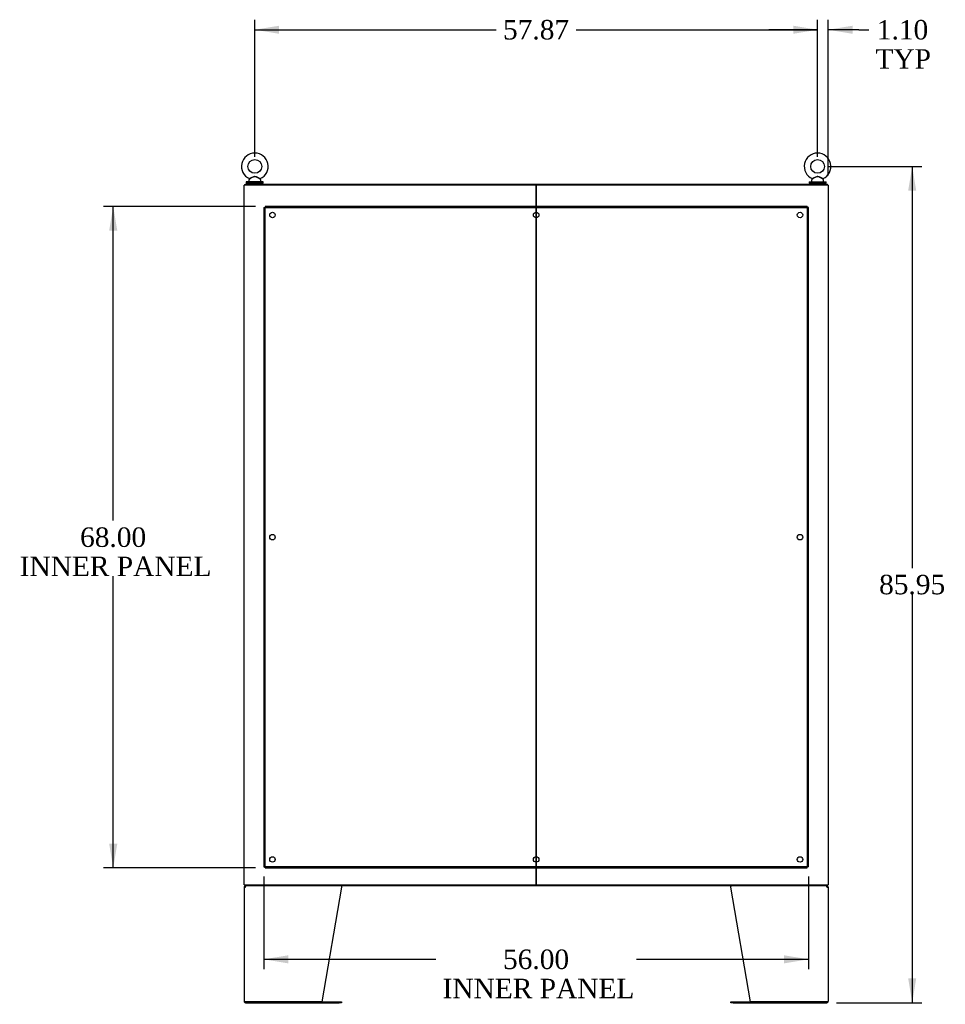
# Model space of a CAD drawing. Header units: inches. Extents: x 2 to 538, y -2 to 358.
# Tile 18 of 22: x 315 to 410, y 145 to 247. Entities that reach past the tile are written whole.
import ezdxf
from ezdxf.enums import TextEntityAlignment as Align
from ezdxf.lldxf.tags import DXFTag

# ---------------------------------------------------------------- set-up
doc = ezdxf.new("R2010")
doc.units = ezdxf.units.IN
doc.header["$MEASUREMENT"] = 0
for name, color, linetype in [('COM43134', 7, 'Continuous'), ('COM55602-4', 7, 'Continuous'), ('COM70112-6', 7, 'Continuous'), ('COM70113-6', 7, 'Continuous'), ('COM71186-1', 7, 'Continuous'), ('Default', 7, 'Continuous'), ('SCS86415', 7, 'Continuous'), ('WAF25377', 7, 'Continuous'), ('WAM254785', 7, 'Continuous')]:
    doc.layers.add(name, color=color, linetype=linetype)
doc.styles.add('SEACAD_Times_New_Roman', font='times.ttf')
tags = doc.linetypes.add('HIDDEN2', pattern=[0.1875, 0.125, -0.0625]).pattern_tags.tags
tags[6:7] = [DXFTag(74, 4), DXFTag(75, 0), DXFTag(340, '0'), DXFTag(46, 0.0), DXFTag(50, 0.0), DXFTag(44, 0.0), DXFTag(45, 0.0)]
tags[4:5] = [DXFTag(74, 4), DXFTag(75, 0), DXFTag(340, '0'), DXFTag(46, 0.0), DXFTag(50, 0.0), DXFTag(44, 0.0), DXFTag(45, 0.0)]
doc.dimstyles.new('HAMMOND_(STH_-_540x360)', dxfattribs={"dimtxt": 2, "dimasz": 2.5, "dimexe": 1, "dimexo": 1, "dimgap": 0.5, "dimtad": 0, "dimtih": 1, "dimtoh": 1, "dimzin": 0, "dimdsep": 46, "dimtxsty": 'SEACAD_Times_New_Roman', "dimblk1": '_SE_FILLED', "dimblk2": '_SE_FILLED', "dimsah": 1, "dimcen": 1, "dimadec": 0, "dimazin": 0, "dimtfac": 0.8, "dimtofl": 0, "dimtmove": 0, "dimatfit": 3, "dimfxl": 1, "dimtolj": 1, "dimtzin": 0, "dimarcsym": 0})

# ---------------------------------------------------------------- blocks, each defined once
blk = doc.blocks.new('SE4')
at = {"layer": 'COM43134', "color": 7, "linetype": 'HIDDEN2'}
for p, q in [((339.76, 227.27), (339.76, 159.52)), ((339.76, 227.27), (339.89, 227.27)), ((395.64, 227.4), (339.89, 227.4)), ((339.89, 227.4), (339.89, 227.27)), ((339.89, 159.52), (339.89, 227.27)), ((339.89, 227.27), (395.64, 227.27)), ((339.89, 227.27), (339.95, 227.21)), ((339.89, 227.27), (339.89, 227.27)), ((339.95, 227.21), (339.89, 227.27)), ((339.89, 227.27), (339.89, 227.27)), ((339.95, 227.21), (339.95, 227.21)), ((339.95, 227.21), (339.95, 227.21)), ((395.64, 227.27), (395.58, 227.21)), ((395.58, 227.21), (395.64, 227.27)), ((395.58, 227.21), (395.58, 227.21)), ((395.58, 227.21), (395.58, 227.21)), ((395.64, 227.4), (395.64, 227.27)), ((395.64, 227.27), (395.64, 159.52)), ((395.76, 227.27), (395.64, 227.27)), ((395.64, 227.27), (395.64, 227.27)), ((395.64, 227.27), (395.64, 227.27)), ((395.76, 159.52), (395.76, 227.27)), ((339.76, 159.52), (339.89, 159.52)), ((339.95, 159.58), (339.89, 159.52)), ((339.89, 159.52), (339.95, 159.58)), ((395.64, 159.52), (339.89, 159.52)), ((339.89, 159.4), (339.89, 159.52)), ((339.89, 159.52), (339.89, 159.52)), ((339.89, 159.52), (339.89, 159.52)), ((339.89, 159.4), (395.64, 159.4)), ((339.95, 159.58), (339.95, 159.58)), ((339.95, 159.58), (339.95, 159.58)), ((395.58, 159.58), (395.58, 159.58)), ((395.58, 159.58), (395.58, 159.58)), ((395.58, 159.58), (395.64, 159.52)), ((395.64, 159.52), (395.58, 159.58)), ((395.76, 159.52), (395.64, 159.52)), ((395.64, 159.4), (395.64, 159.52)), ((395.64, 159.52), (395.64, 159.52)), ((395.64, 159.52), (395.64, 159.52))]:
    blk.add_line(p, q, dxfattribs=at)
for centre in [(340.64, 226.52), (367.76, 226.52), (394.89, 226.52), (340.64, 193.4), (394.89, 193.4), (340.64, 160.27), (367.76, 160.27), (394.89, 160.27)]:
    blk.add_circle(centre, 0.281, dxfattribs=at)
for centre, start, end in [((340.6, 228.54), 238.8388, 243.6607), ((338.62, 226.56), 26.3393, 31.1612), ((396.9, 226.56), 148.8388, 153.6607), ((394.92, 228.54), 296.3393, 301.1612), ((340.6, 158.26), 116.3393, 121.1612), ((338.62, 160.24), 328.8388, 333.6607), ((394.92, 158.26), 58.8388, 63.6607), ((396.9, 160.24), 206.3393, 211.1612)]:
    blk.add_arc(centre, 1.48, start, end, dxfattribs=at)
at = {"layer": 'COM55602-4', "color": 7, "linetype": 'Continuous'}
for p, q in [((337.73, 157.41), (337.73, 145.7)), ((337.73, 157.41), (337.87, 157.41)), ((337.84, 157.44), (337.76, 157.5)), ((337.87, 157.46), (337.87, 157.55)), ((337.87, 157.41), (337.87, 157.5)), ((337.87, 157.41), (337.87, 157.41)), ((347.73, 157.41), (345.73, 145.65)), ((347.73, 157.5), (347.73, 157.41)), ((387.79, 157.41), (387.79, 157.5)), ((389.79, 145.65), (387.79, 157.41)), ((397.65, 157.46), (397.65, 157.55)), ((397.65, 157.5), (397.65, 157.41)), ((397.65, 157.41), (397.79, 157.41)), ((397.65, 157.41), (397.65, 157.41)), ((397.69, 157.44), (397.76, 157.5)), ((397.79, 157.41), (397.79, 145.7)), ((337.87, 145.65), (337.74, 145.65)), ((337.74, 145.65), (337.87, 145.65)), ((345.73, 145.65), (337.87, 145.65)), ((337.87, 145.65), (347.51, 145.65)), ((337.87, 145.55), (347.51, 145.55)), ((347.51, 145.65), (347.73, 145.65)), ((347.73, 145.55), (347.51, 145.55)), ((347.73, 145.65), (347.73, 145.55)), ((387.79, 145.55), (387.79, 145.65)), ((387.79, 145.65), (388.01, 145.65)), ((388.01, 145.55), (387.79, 145.55)), ((388.01, 145.65), (397.65, 145.65)), ((388.01, 145.55), (397.65, 145.55)), ((397.65, 145.65), (389.79, 145.65)), ((397.65, 145.65), (397.79, 145.65)), ((397.79, 145.65), (397.65, 145.65))]:
    blk.add_line(p, q, dxfattribs=at)
for centre, radius, start, end in [((337.87, 157.41), 0.143, 142.4162, 180), ((337.87, 157.41), 0.143, 90, 142.4162), ((337.87, 157.41), 0.048, 142.4162, 180), ((337.87, 157.41), 0.048, 90.0001, 142.416), ((397.65, 157.41), 0.143, 37.5838, 90), ((397.65, 157.41), 0.048, 37.584, 89.9999), ((397.65, 157.41), 0.048, 0, 37.5838), ((397.65, 157.41), 0.143, 0, 37.5838), ((337.87, 145.7), 0.143, 180, 199.6129), ((337.87, 145.7), 0.143, 199.6129, 270), ((397.65, 145.7), 0.143, 270, 340.3871), ((397.65, 145.7), 0.143, 340.3871, 0)]:
    blk.add_arc(centre, radius, start, end, dxfattribs=at)
for centre, major_axis, start_param, end_param in [((337.87, 145.7), (0.143, 0), 3.141593, 3.483903), ((397.65, 145.7), (-0.143, 0), 2.799282, 3.141593)]:
    blk.add_ellipse(centre, major_axis=major_axis, ratio=0.99836, start_param=start_param, end_param=end_param, dxfattribs=at)
for points in [[(337.87, 157.5), (337.88, 157.52), (337.89, 157.53), (337.91, 157.55), (337.92, 157.55), (337.93, 157.55)], [(347.72, 157.55), (347.72, 157.55), (347.72, 157.55), (347.73, 157.53), (347.73, 157.52), (347.73, 157.5)], [(387.79, 157.5), (387.8, 157.52), (387.8, 157.53), (387.8, 157.55), (387.8, 157.55), (387.81, 157.55)], [(397.59, 157.55), (397.6, 157.55), (397.61, 157.55), (397.63, 157.53), (397.64, 157.52), (397.65, 157.5)]]:
    blk.add_open_spline(points, degree=3, knots=[0, 0, 0, 0, 0.5, 0.5, 1, 1, 1, 1], dxfattribs=at)
at = {"layer": 'COM70112-6', "color": 7, "linetype": 'Continuous'}
for p, q in [((337.83, 229.68), (397.7, 229.68)), ((337.83, 229.58), (337.83, 229.68)), ((367.75, 229.58), (367.77, 229.58)), ((397.7, 229.58), (397.7, 229.68))]:
    blk.add_line(p, q, dxfattribs=at)
at = {"layer": 'COM70113-6', "color": 7, "linetype": 'Continuous'}
for p, q in [((337.83, 157.65), (337.83, 157.55)), ((397.7, 157.55), (337.83, 157.55)), ((367.77, 157.65), (367.75, 157.65)), ((397.7, 157.65), (397.7, 157.55))]:
    blk.add_line(p, q, dxfattribs=at)
at = {"layer": 'COM71186-1', "color": 7, "linetype": 'Continuous'}
for p, q in [((337.73, 157.65), (337.73, 229.58)), ((337.87, 229.58), (337.73, 229.58)), ((367.62, 229.58), (337.87, 229.58)), ((367.75, 229.58), (367.62, 229.58)), ((367.76, 157.65), (367.76, 229.58)), ((367.76, 229.58), (367.76, 157.65)), ((367.91, 229.58), (367.77, 229.58)), ((397.65, 229.58), (367.91, 229.58)), ((397.79, 229.58), (397.65, 229.58)), ((397.79, 229.58), (397.79, 157.65)), ((337.73, 157.65), (337.87, 157.65)), ((337.87, 157.65), (367.62, 157.65)), ((367.62, 157.65), (367.75, 157.65)), ((367.77, 157.65), (367.91, 157.65)), ((367.91, 157.65), (397.65, 157.65)), ((397.65, 157.65), (397.79, 157.65))]:
    blk.add_line(p, q, dxfattribs=at)
at = {"layer": 'SCS86415', "color": 7, "linetype": 'Continuous'}
for p, q in [((338.2, 230.1), (338.2, 229.98)), ((338.28, 230.22), (338.22, 230.14)), ((339.44, 230.14), (339.37, 230.21)), ((339.45, 229.98), (339.45, 230.1)), ((396.07, 230.1), (396.07, 229.98)), ((396.15, 230.22), (396.09, 230.14)), ((397.31, 230.14), (397.25, 230.21)), ((397.32, 229.98), (397.32, 230.1))]:
    blk.add_line(p, q, dxfattribs=at)
for centre in [(338.83, 231.51), (396.7, 231.51)]:
    blk.add_circle(centre, 0.704, dxfattribs=at)
for centre, radius, start, end in [((338.83, 231.51), 1.37, 90, 245.9582), ((338.83, 231.51), 1.37, 293.9892, 90), ((396.7, 231.51), 1.37, 90, 245.9582), ((396.7, 231.51), 1.37, 293.9892, 90), ((338.26, 230.1), 0.06, 140.3214, 180), ((338.26, 229.98), 0.06, 180, 270), ((339.4, 230.23), 0.03, 118.4473, 242.1084), ((339.39, 229.98), 0.06, 270, 0), ((339.39, 230.1), 0.06, 0, 39.6786), ((396.13, 230.1), 0.06, 140.3214, 180), ((396.13, 229.98), 0.06, 180, 270), ((397.27, 230.23), 0.03, 118.4473, 242.1084), ((397.26, 229.98), 0.06, 270, 0), ((397.26, 230.1), 0.06, 0, 39.6786)]:
    blk.add_arc(centre, radius, start, end, dxfattribs=at)
for points, knots in [([(338.27, 230.26), (338.27, 230.26), (338.27, 230.26), (338.27, 230.26), (338.3, 230.27), (338.37, 230.31), (338.42, 230.34), (338.53, 230.39), (338.59, 230.42), (338.71, 230.47), (338.77, 230.49), (338.87, 230.48), (338.9, 230.48), (338.96, 230.46), (338.99, 230.45), (339.08, 230.41), (339.14, 230.38), (339.24, 230.33), (339.29, 230.3), (339.36, 230.27), (339.38, 230.26), (339.38, 230.26)], [0.4342639, 0.4342639, 0.4342639, 0.4342639, 0.4375, 0.4375, 0.5, 0.5, 0.5625, 0.5625, 0.625, 0.625, 0.6875, 0.6875, 0.71875, 0.71875, 0.75, 0.75, 0.8125, 0.8125, 0.875, 0.875, 0.9340949, 0.9340949, 0.9340949, 0.9340949]), ([(339.37, 230.21), (339.37, 230.21), (339.36, 230.22), (339.29, 230.26), (339.24, 230.28), (339.17, 230.33), (339.14, 230.34), (339.08, 230.37), (339.06, 230.39), (339, 230.42), (338.97, 230.43), (338.91, 230.45), (338.88, 230.46), (338.81, 230.47), (338.78, 230.46), (338.72, 230.44), (338.69, 230.43), (338.6, 230.39), (338.54, 230.36), (338.44, 230.3), (338.39, 230.27), (338.31, 230.23), (338.28, 230.22), (338.28, 230.21), (338.28, 230.21), (338.28, 230.21)], [0.0683017, 0.0683017, 0.0683017, 0.0683017, 0.125, 0.125, 0.1875, 0.1875, 0.21875, 0.21875, 0.25, 0.25, 0.28125, 0.28125, 0.3125, 0.3125, 0.34375, 0.34375, 0.375, 0.375, 0.4375, 0.4375, 0.5, 0.5, 0.5625, 0.5625, 0.5685641, 0.5685641, 0.5685641, 0.5685641]), ([(396.14, 230.26), (396.14, 230.26), (396.14, 230.26), (396.14, 230.26), (396.17, 230.27), (396.25, 230.31), (396.3, 230.34), (396.41, 230.39), (396.46, 230.42), (396.58, 230.47), (396.64, 230.49), (396.74, 230.48), (396.77, 230.48), (396.84, 230.46), (396.87, 230.45), (396.95, 230.41), (397.01, 230.38), (397.12, 230.33), (397.17, 230.3), (397.24, 230.27), (397.26, 230.26), (397.26, 230.26), (397.26, 230.26), (397.26, 230.26)], [0.4342639, 0.4342639, 0.4342639, 0.4342639, 0.4375, 0.4375, 0.5, 0.5, 0.5625, 0.5625, 0.625, 0.625, 0.6875, 0.6875, 0.71875, 0.71875, 0.75, 0.75, 0.8125, 0.8125, 0.875, 0.875, 0.9375, 0.9375, 0.9436464, 0.9436464, 0.9436464, 0.9436464]), ([(397.25, 230.21), (397.25, 230.21), (397.23, 230.22), (397.16, 230.26), (397.12, 230.28), (397.04, 230.33), (397.01, 230.34), (396.96, 230.37), (396.93, 230.39), (396.87, 230.42), (396.84, 230.43), (396.78, 230.45), (396.75, 230.46), (396.68, 230.47), (396.65, 230.46), (396.59, 230.44), (396.56, 230.43), (396.47, 230.39), (396.42, 230.36), (396.31, 230.3), (396.26, 230.27), (396.18, 230.23), (396.16, 230.22), (396.15, 230.21), (396.15, 230.21), (396.15, 230.21)], [0.0683017, 0.0683017, 0.0683017, 0.0683017, 0.125, 0.125, 0.1875, 0.1875, 0.21875, 0.21875, 0.25, 0.25, 0.28125, 0.28125, 0.3125, 0.3125, 0.34375, 0.34375, 0.375, 0.375, 0.4375, 0.4375, 0.5, 0.5, 0.5625, 0.5625, 0.5685641, 0.5685641, 0.5685641, 0.5685641])]:
    blk.add_open_spline(points, degree=3, knots=knots, dxfattribs=at)
at = {"layer": 'WAF25377', "color": 7, "linetype": 'Continuous'}
for p, q in [((339.7, 229.92), (337.95, 229.92)), ((337.95, 229.92), (337.95, 229.8)), ((339.7, 229.8), (337.95, 229.8)), ((339.7, 229.8), (339.7, 229.92)), ((395.82, 229.92), (397.57, 229.92)), ((395.82, 229.92), (395.82, 229.8)), ((395.82, 229.8), (397.57, 229.8)), ((397.57, 229.8), (397.57, 229.92))]:
    blk.add_line(p, q, dxfattribs=at)
at = {"layer": 'WAM254785', "color": 7, "linetype": 'Continuous'}
for p, q in [((338.08, 229.8), (338.08, 229.68)), ((339.58, 229.68), (339.58, 229.8)), ((395.95, 229.8), (395.95, 229.68)), ((397.45, 229.68), (397.45, 229.8))]:
    blk.add_line(p, q, dxfattribs=at)
blk = doc.blocks.new('DMBLK3718')
at = {"layer": 'Default', "linetype": 'Continuous'}
for points in [[(341.33, 245.97), (338.83, 245.56), (341.33, 245.14)], [(394.2, 245.97), (394.2, 245.14), (396.7, 245.56)]]:
    blk.add_hatch(color=7, dxfattribs=at).paths.add_polyline_path(points)
at = {"layer": 'Default', "color": 7, "linetype": 'Continuous'}
for p, q in [((338.83, 232.51), (338.83, 246.56)), ((396.7, 232.51), (396.7, 246.56)), ((338.83, 245.56), (363.65, 245.56)), ((371.88, 245.56), (396.7, 245.56))]:
    blk.add_line(p, q, dxfattribs=at)
at = {"layer": 'Default', "color": 7, "linetype": 'Continuous', "style": 'SEACAD_Times_New_Roman'}
blk.add_text('57.87', height=2, dxfattribs=at).set_placement((364.35, 246.56), align=Align.TOP_LEFT)
blk = doc.blocks.new('_SE_FILLED')
at = {"color": 0}
blk.add_line((0, 0), (-1, 0), dxfattribs=at)
blk.add_solid([(0, 0), (-1, -0.1665), (-1, 0.1665), (0, 0)], dxfattribs=at)
blk = doc.blocks.new('DMBLK3740')
at = {"layer": 'Default', "linetype": 'Continuous'}
for points in [[(394.2, 245.97), (394.2, 245.14), (396.7, 245.56)], [(400.29, 245.97), (397.79, 245.56), (400.29, 245.14)]]:
    blk.add_hatch(color=7, dxfattribs=at).paths.add_polyline_path(points)
at = {"layer": 'Default', "color": 7, "linetype": 'Continuous'}
for p, q in [((396.7, 232.51), (396.7, 246.56)), ((397.79, 230.58), (397.79, 246.56)), ((396.7, 245.56), (391.7, 245.56)), ((400.95, 245.56), (397.79, 245.56)), ((400.95, 245.56), (401.95, 245.56))]:
    blk.add_line(p, q, dxfattribs=at)
at = {"layer": 'Default', "color": 7, "linetype": 'Continuous', "style": 'SEACAD_Times_New_Roman'}
for s, p in [('1.10', (402.79, 246.56)), ('TYP', (402.65, 243.56))]:
    blk.add_text(s, height=2, dxfattribs=at).set_placement(p, align=Align.TOP_LEFT)
blk = doc.blocks.new('DMBLK3741')
at = {"layer": 'Default', "linetype": 'Continuous'}
for points in [[(406.84, 229.01), (406.43, 231.51), (406.01, 229.01)], [(406.84, 148.05), (406.01, 148.05), (406.43, 145.55)]]:
    blk.add_hatch(color=7, dxfattribs=at).paths.add_polyline_path(points)
at = {"layer": 'Default', "color": 7, "linetype": 'Continuous'}
for p, q in [((397.7, 231.51), (407.43, 231.51)), ((406.43, 231.51), (406.43, 190.23)), ((406.43, 187.53), (406.43, 145.55)), ((398.65, 145.55), (407.43, 145.55))]:
    blk.add_line(p, q, dxfattribs=at)
at = {"layer": 'Default', "color": 7, "linetype": 'Continuous', "style": 'SEACAD_Times_New_Roman'}
blk.add_text('85.95', height=2, dxfattribs=at).set_placement((403.02, 189.53), align=Align.TOP_LEFT)
blk = doc.blocks.new('DMBLK3745')
at = {"layer": 'Default', "linetype": 'Continuous'}
for points in [[(323.85, 224.9), (324.69, 224.9), (324.27, 227.4)], [(323.85, 161.9), (324.27, 159.4), (324.69, 161.9)]]:
    blk.add_hatch(color=7, dxfattribs=at).paths.add_polyline_path(points)
at = {"layer": 'Default', "color": 7, "linetype": 'Continuous'}
for p, q in [((338.89, 227.4), (323.27, 227.4)), ((324.27, 195.1), (324.27, 227.4)), ((324.27, 159.4), (324.27, 189.4)), ((338.89, 159.4), (323.27, 159.4))]:
    blk.add_line(p, q, dxfattribs=at)
at = {"layer": 'Default', "color": 7, "linetype": 'Continuous', "style": 'SEACAD_Times_New_Roman'}
for s, p in [('68.00', (320.86, 194.4)), ('INNER PANEL', (314.65, 191.4))]:
    blk.add_text(s, height=2, dxfattribs=at).set_placement(p, align=Align.TOP_LEFT)
blk = doc.blocks.new('DMBLK3746')
at = {"layer": 'Default', "linetype": 'Continuous'}
for points in [[(342.26, 149.59), (342.26, 150.42), (339.76, 150.01)], [(393.26, 149.59), (395.76, 150.01), (393.26, 150.42)]]:
    blk.add_hatch(color=7, dxfattribs=at).paths.add_polyline_path(points)
at = {"layer": 'Default', "color": 7, "linetype": 'Continuous'}
for p, q in [((339.76, 158.52), (339.76, 149.01)), ((395.76, 158.52), (395.76, 149.01)), ((339.76, 150.01), (357.44, 150.01)), ((378.08, 150.01), (395.76, 150.01))]:
    blk.add_line(p, q, dxfattribs=at)
at = {"layer": 'Default', "color": 7, "linetype": 'Continuous', "style": 'SEACAD_Times_New_Roman'}
for s, p in [('56.00', (364.35, 151.01)), ('INNER PANEL', (358.14, 148.01))]:
    blk.add_text(s, height=2, dxfattribs=at).set_placement(p, align=Align.TOP_LEFT)

msp = doc.modelspace()

# ---------------------------------------------------------------- block references
at = {"layer": 'Default'}
msp.add_blockref('SE4', (0, 0), dxfattribs=at)

# ---------------------------------------------------------------- dimensions: what is measured, and where the dimension line sits
at = {"layer": 'Default', "color": 7, "linetype": 'Continuous'}
for base, p1, p2, angle, text, picture, middle, dimtype in [((338.826, 245.556), (338.826, 231.508), (396.699, 231.508), 0, '\\A1;<>', 'DMBLK3718', (367.763, 245.556), 161), ((406.428, 145.554), (396.699, 231.508), (397.651, 145.554), 90, '\\A1;<>', 'DMBLK3741', (406.428, 188.531), 160), ((324.272, 159.399), (339.888, 159.399), (339.888, 227.399), 90, '\\A1;<>\\PINNER PANEL', 'DMBLK3745', (324.272, 193.399), 161)]:
    dim = msp.add_linear_dim(base=base, p1=p1, p2=p2, angle=angle, text=text, dimstyle='HAMMOND_(STH_-_540x360)', dxfattribs=at)
    dim.commit()
    dim.dimension.update_dxf_attribs({"geometry": picture, "text_midpoint": middle, "dimtype": dimtype})
dim = msp.add_linear_dim(base=(396.699413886, 245.555553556), p1=(397.794413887, 229.583632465), p2=(396.699413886, 231.507730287), text='\\A1;<>\\PTYP', dimstyle='HAMMOND_(STH_-_540x360)', override={"dimtmove": 1}, dxfattribs=at)
dim.commit()
dim.dimension.update_dxf_attribs({"geometry": 'DMBLK3740', "text_midpoint": (401.945801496, 245.555553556), "dimtype": 160})
dim = msp.add_linear_dim(base=(395.763, 150.008), p1=(339.763, 227.274), p2=(395.763, 159.524), text='\\A1;<>\\PINNER PANEL', dimstyle='HAMMOND_(STH_-_540x360)', dxfattribs=at)
dim.commit()
dim.dimension.update_dxf_attribs({"geometry": 'DMBLK3746', "text_midpoint": (367.763, 150.008), "dimtype": 160})

doc.saveas('drawing.dxf')
